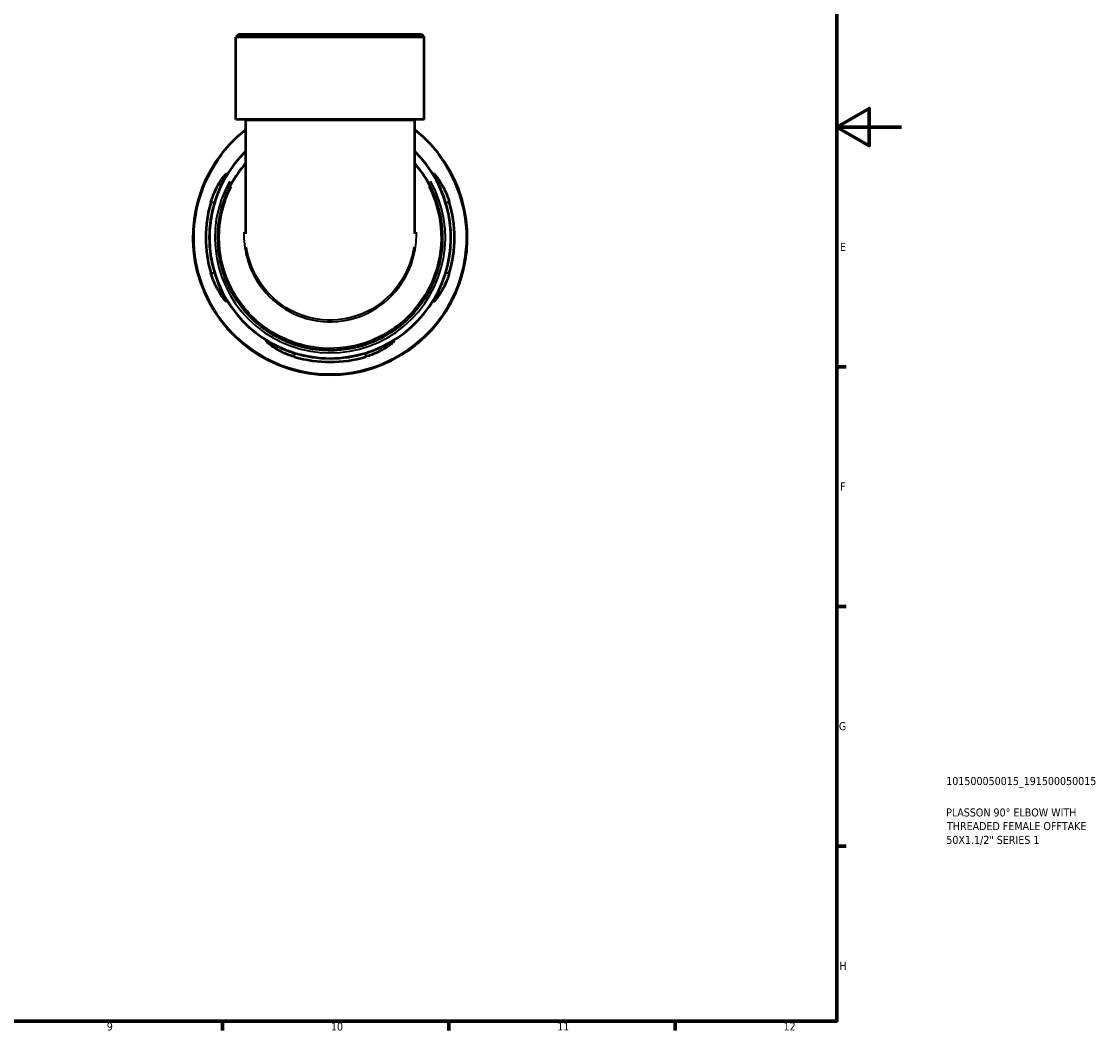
# Model space of a CAD drawing. Header units: millimetres. Extents: x 0 to 902, y 0 to 787.
# Tile 5 of 6: x 568 to 902, y 17 to 330. Entities that reach past the tile are written whole.
import ezdxf

# ---------------------------------------------------------------- set-up
doc = ezdxf.new("R2010")
doc.units = ezdxf.units.MM
for name, color, linetype, lineweight in [('Border (ISO)', 7, 'Continuous', 70), ('Title (ISO)', 7, 'Continuous', 50), ('Visible (ISO)', 7, 'Continuous', 50), ('Visible Narrow (ISO)', 7, 'Continuous', 35)]:
    doc.layers.add(name, color=color, linetype=linetype, lineweight=lineweight)
doc.styles.add('Note Text (ISO)', font='tahoma.ttf')

# ---------------------------------------------------------------- blocks, each defined once
blk = doc.blocks.new('Borders Default Border')
at = {"layer": 'Border (ISO)'}
for p, q in [((821, 222.75), (823.9, 222.75)), ((821, 148.5), (823.9, 148.5)), ((821, 74.25), (823.9, 74.25)), ((630.75, 20), (630.75, 17.1)), ((700.83, 20), (700.83, 17.1)), ((770.92, 20), (770.92, 17.1))]:
    blk.add_line(p, q, dxfattribs=at)
at = {"layer": 'Border (ISO)', "flags": 128}
for points in [[(20, 20), (20, 574), (821, 574), (821, 20), (20, 20)], [(841, 297), (821, 297), (831, 302.77), (831, 291.23), (821, 297)]]:
    blk.add_lwpolyline(points, dxfattribs=at)
at = {"layer": 'Border (ISO)', "color": 232, "true_color": 0xca0064, "char_height": 2.5, "attachment_point": 7, "style": 'Note Text (ISO)'}
for s, insert in [('E', (821.94, 258.63)), ('F', (822, 184.38)), ('G', (821.61, 110.08)), ('H', (821.74, 35.88)), ('9', (594.88, 17.05)), ('10', (664.29, 17.05)), ('11', (734.37, 17.1)), ('12', (804.46, 17.1))]:
    blk.add_mtext(s, dxfattribs=dict(at, insert=insert))
blk = doc.blocks.new('Title Blocks ISO')
at = {"layer": 'Title (ISO)', "color": 232, "true_color": 0xca0064, "style": 'Note Text (ISO)'}
for tag, p in [('PART_NUMBER_001', (33.84, 73.14)), ('DESCRIPTION_001', (33.84, 63.4)), ('DESCRIPTION_002', (34.09, 59.18)), ('DESCRIPTION_003', (33.88, 54.9))]:
    blk.add_attdef(tag, p, '', height=2.5, dxfattribs=at)

msp = doc.modelspace()

# ---------------------------------------------------------------- linework, layer by layer
at = {"layer": 'Visible (ISO)'}
for p, q in [((635.739, 325.741), (634.889, 324.891)), ((693.187, 324.891), (634.889, 324.891)), ((634.889, 299.341), (634.889, 324.891)), ((635.739, 325.741), (692.337, 325.741)), ((692.337, 325.741), (693.187, 324.891)), ((693.187, 299.341), (693.187, 324.891)), ((693.187, 299.341), (634.889, 299.341)), ((637.804, 299.341), (637.804, 299.141)), ((637.804, 299.141), (637.804, 263.954)), ((690.272, 299.341), (690.272, 299.141)), ((690.272, 263.954), (690.272, 299.141))]:
    msp.add_line(p, q, dxfattribs=at)
for radius, start, end in [(42.5, 128.11765, 51.88235), (37.4, 134.54366, 45.45634), (38.526, 163.40994, 196.59006), (37.406, 162.89821, 197.10179), (37.406, 342.89821, 17.10179), (38.526, 343.40994, 16.59006), (37.406, 252.89821, 287.10179), (38.526, 253.40994, 286.59006)]:
    msp.add_arc((664.038, 262.741), radius, start, end, dxfattribs=at)
for points, knots in [([(637.804, 285.682), (634.443, 281.837), (631.94, 277.245), (629.118, 267.388), (628.815, 262.126), (630.526, 251.791), (632.623, 246.74), (638.566, 238.466), (642.235, 235.123), (651.003, 229.988), (656.199, 228.373), (666.587, 227.611), (671.766, 228.377), (681.452, 232.099), (685.928, 235.118), (692.848, 242.535), (695.415, 246.81), (698.601, 256.089), (699.196, 261.095), (698.286, 270.779), (696.838, 275.457), (693.317, 281.803), (691.891, 283.827), (690.271, 285.681)], [-7.0017016, -7.0017016, -7.0017016, -7.0017016, -6.5620625, -6.5620625, -6.1191357, -6.1191357, -5.6603292, -5.6603292, -5.2421808, -5.2421808, -4.7856345, -4.7856345, -4.3455352, -4.3455352, -3.8923476, -3.8923476, -3.4723276, -3.4723276, -3.0478503, -3.0478503, -2.635044, -2.635044, -2.4230936, -2.4230936, -2.4230936, -2.4230936]), ([(627.116, 273.741), (627.283, 274.302), (627.469, 274.857), (628.063, 276.452), (628.51, 277.444), (629.472, 279.294), (629.989, 280.137), (630.868, 281.414), (631.24, 281.882), (631.7, 282.379), (631.835, 282.489), (631.953, 282.493), (631.945, 282.401), (631.792, 281.995), (631.621, 281.645), (631.08, 280.563), (630.666, 279.748), (629.778, 277.818), (629.302, 276.69), (628.663, 274.918), (628.467, 274.332), (628.286, 273.741)], [-3.0690004, -3.0690004, -3.0690004, -3.0690004, -2.8925207, -2.8925207, -2.5497527, -2.5497527, -2.1788499, -2.1788499, -1.8462582, -1.8462582, -1.6052128, -1.6052128, -1.3815541, -1.3815541, -1.1106237, -1.1106237, -0.740086, -0.740086, -0.3511267, -0.3511267, -0.1649335, -0.1649335, -0.1649335, -0.1649335]), ([(699.79, 273.741), (699.646, 274.208), (699.494, 274.672), (698.973, 276.164), (698.576, 277.153), (697.726, 279.092), (697.273, 280.011), (696.625, 281.304), (696.398, 281.752), (696.165, 282.289), (696.123, 282.432), (696.177, 282.521), (696.272, 282.465), (696.63, 282.12), (696.929, 281.768), (697.743, 280.665), (698.292, 279.824), (699.354, 277.89), (699.868, 276.804), (700.552, 275.019), (700.769, 274.384), (700.96, 273.741)], [-3.0363587, -3.0363587, -3.0363587, -3.0363587, -2.8894148, -2.8894148, -2.5572647, -2.5572647, -2.1741009, -2.1741009, -1.879968, -1.879968, -1.6513063, -1.6513063, -1.4206595, -1.4206595, -1.1188799, -1.1188799, -0.7200228, -0.7200228, -0.3372352, -0.3372352, -0.1349692, -0.1349692, -0.1349692, -0.1349692]), ([(628.286, 251.741), (628.429, 251.275), (628.582, 250.81), (629.103, 249.319), (629.499, 248.329), (630.35, 246.391), (630.803, 245.472), (631.451, 244.179), (631.678, 243.731), (631.911, 243.194), (631.952, 243.051), (631.899, 242.961), (631.804, 243.017), (631.446, 243.363), (631.147, 243.715), (630.333, 244.817), (629.783, 245.658), (628.722, 247.593), (628.208, 248.679), (627.524, 250.463), (627.307, 251.098), (627.116, 251.741)], [-3.0363587, -3.0363587, -3.0363587, -3.0363587, -2.8894148, -2.8894148, -2.5572647, -2.5572647, -2.1741009, -2.1741009, -1.879968, -1.879968, -1.6513063, -1.6513063, -1.4206595, -1.4206595, -1.1188799, -1.1188799, -0.7200228, -0.7200228, -0.3372352, -0.3372352, -0.1349692, -0.1349692, -0.1349692, -0.1349692]), ([(700.96, 251.741), (700.793, 251.181), (700.607, 250.626), (700.013, 249.031), (699.566, 248.039), (698.604, 246.189), (698.087, 245.345), (697.207, 244.068), (696.835, 243.6), (696.375, 243.104), (696.241, 242.993), (696.123, 242.99), (696.131, 243.081), (696.284, 243.487), (696.455, 243.838), (696.996, 244.92), (697.41, 245.735), (698.298, 247.664), (698.774, 248.793), (699.412, 250.565), (699.608, 251.151), (699.79, 251.741)], [-3.0690004, -3.0690004, -3.0690004, -3.0690004, -2.8925207, -2.8925207, -2.5497527, -2.5497527, -2.1788499, -2.1788499, -1.8462582, -1.8462582, -1.6052128, -1.6052128, -1.3815541, -1.3815541, -1.1106237, -1.1106237, -0.740086, -0.740086, -0.3511267, -0.3511267, -0.1649335, -0.1649335, -0.1649335, -0.1649335]), ([(653.038, 225.819), (652.477, 225.986), (651.923, 226.172), (650.327, 226.766), (649.336, 227.214), (647.485, 228.175), (646.642, 228.693), (645.365, 229.572), (644.897, 229.944), (644.401, 230.404), (644.29, 230.538), (644.286, 230.656), (644.378, 230.648), (644.784, 230.495), (645.134, 230.325), (646.216, 229.783), (647.031, 229.37), (648.961, 228.481), (650.089, 228.005), (651.861, 227.367), (652.447, 227.171), (653.038, 226.989)], [-3.0690004, -3.0690004, -3.0690004, -3.0690004, -2.8925207, -2.8925207, -2.5497527, -2.5497527, -2.1788499, -2.1788499, -1.8462582, -1.8462582, -1.6052128, -1.6052128, -1.3815541, -1.3815541, -1.1106237, -1.1106237, -0.740086, -0.740086, -0.3511267, -0.3511267, -0.1649335, -0.1649335, -0.1649335, -0.1649335]), ([(675.038, 226.989), (675.505, 227.133), (675.969, 227.285), (677.461, 227.807), (678.45, 228.203), (680.388, 229.053), (681.307, 229.506), (682.601, 230.154), (683.048, 230.381), (683.586, 230.614), (683.728, 230.656), (683.818, 230.602), (683.762, 230.507), (683.416, 230.149), (683.065, 229.85), (681.962, 229.036), (681.121, 228.487), (679.186, 227.425), (678.1, 226.911), (676.316, 226.227), (675.681, 226.011), (675.038, 225.819)], [-3.0363587, -3.0363587, -3.0363587, -3.0363587, -2.8894148, -2.8894148, -2.5572647, -2.5572647, -2.1741009, -2.1741009, -1.879968, -1.879968, -1.6513063, -1.6513063, -1.4206595, -1.4206595, -1.1188799, -1.1188799, -0.7200228, -0.7200228, -0.3372352, -0.3372352, -0.1349692, -0.1349692, -0.1349692, -0.1349692])]:
    msp.add_open_spline(points, degree=3, knots=knots, dxfattribs=at)
at = {"layer": 'Visible Narrow (ISO)'}
for p, q in [((638.127, 299.141), (689.949, 299.141)), ((627.174, 273.741), (628.227, 273.741)), ((699.848, 273.741), (700.902, 273.741)), ((628.227, 251.741), (627.174, 251.741)), ((700.902, 251.741), (699.848, 251.741)), ((653.038, 225.878), (653.038, 226.931)), ((675.038, 226.931), (675.038, 225.878))]:
    msp.add_line(p, q, dxfattribs=at)
for radius, start, end in [(42.241, 142.55432, 37.44568), (35.7, 150.56547, 29.43453)]:
    msp.add_arc((664.038, 262.741), radius, start, end, dxfattribs=at)
for points, knots in [([(694.595, 278.533), (696.597, 274.62), (697.844, 270.327), (698.689, 261.115), (698.093, 256.184), (694.943, 247.047), (692.411, 242.84), (685.592, 235.541), (681.183, 232.57), (671.646, 228.909), (666.547, 228.155), (656.32, 228.905), (651.205, 230.494), (642.57, 235.547), (638.956, 238.835), (633.096, 246.979), (631.025, 251.951), (629.322, 262.132), (629.609, 267.318), (631.61, 274.386), (632.448, 276.509), (633.484, 278.531)], [2.6645231, 2.6645231, 2.6645231, 2.6645231, 3.0478503, 3.0478503, 3.4723276, 3.4723276, 3.8923476, 3.8923476, 4.3455352, 4.3455352, 4.7856345, 4.7856345, 5.2421808, 5.2421808, 5.6603292, 5.6603292, 6.1191357, 6.1191357, 6.5620625, 6.5620625, 6.7602726, 6.7602726, 6.7602726, 6.7602726]), ([(637.314, 264.441), (637.265, 261.88), (637.559, 259.313), (639.291, 252.644), (641.386, 248.714), (646.944, 242.529), (650.281, 240.169), (657.879, 237.044), (662.179, 236.39), (670.173, 237.104), (673.878, 238.268), (680.721, 242.176), (683.789, 245.029), (688.075, 251.371), (689.478, 254.729), (690.616, 260.269), (690.802, 262.357), (690.761, 264.441)], [-1.5611093, -1.5611093, -1.5611093, -1.5611093, -1.2821177, -1.2821177, -0.8101472, -0.8101472, -0.3754738, -0.3754738, 0.085624, 0.085624, 0.4996319, 0.4996319, 0.9447773, 0.9447773, 1.3340392, 1.3340392, 1.5610956, 1.5610956, 1.5610956, 1.5610956]), ([(689.961, 259.793), (689.887, 259.305), (689.8, 258.82), (688.991, 254.901), (687.611, 251.606), (683.404, 245.386), (680.395, 242.589), (673.685, 238.758), (670.052, 237.617), (662.215, 236.917), (658, 237.558), (650.55, 240.621), (647.279, 242.935), (641.825, 249.001), (639.768, 252.854), (638.452, 257.899), (638.259, 258.842), (638.116, 259.793)], [-1.3887414, -1.3887414, -1.3887414, -1.3887414, -1.3340392, -1.3340392, -0.9447773, -0.9447773, -0.4996319, -0.4996319, -0.085624, -0.085624, 0.3754738, 0.3754738, 0.8101472, 0.8101472, 1.2821177, 1.2821177, 1.3887442, 1.3887442, 1.3887442, 1.3887442])]:
    msp.add_open_spline(points, degree=3, knots=knots, dxfattribs=at)

# ---------------------------------------------------------------- block references
msp.add_blockref('Borders Default Border', (0, 0))
msp.add_blockref('Title Blocks ISO', (821, 20)).add_auto_attribs({'PART_NUMBER_001': '101500050015_191500050015', 'DESCRIPTION_001': 'PLASSON 90° ELBOW WITH', 'DESCRIPTION_002': 'THREADED FEMALE OFFTAKE', 'DESCRIPTION_003': '50X1.1/2" SERIES 1'})

doc.saveas('drawing.dxf')
